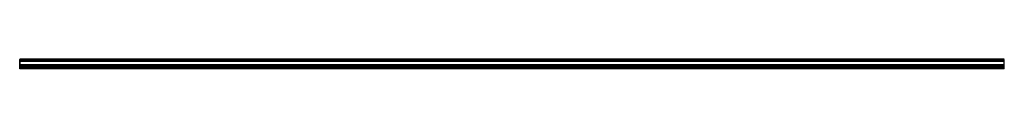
# Model space of a CAD drawing. Header units: millimetres. Extents: x 0 to 2500, y -12 to 12.
import ezdxf

# ---------------------------------------------------------------- set-up
doc = ezdxf.new("R2010")
doc.units = ezdxf.units.MM
doc.header["$LTSCALE"] = 10
doc.linetypes.add('ALLCAD_Strich', pattern=[0.2, 0.15, -0.05])
for name, color, linetype in [('BESCH_KONT_sich_schn_ansi_2d', 40, 'Continuous'), ('BESCH_KONT_sich_schn_grun_2d', 10, 'Continuous'), ('BESCH_KONT_sich_schn_seit_2d', 160, 'Continuous')]:
    doc.layers.add(name, color=color, linetype=linetype)

msp = doc.modelspace()

# ---------------------------------------------------------------- linework, layer by layer
at = {"layer": 'BESCH_KONT_sich_schn_ansi_2d', "linetype": 'ALLCAD_Strich'}
for p, q in [((0, -12), (0, -12, 1)), ((2500, -12), (0, -12)), ((2500, -12, 1), (0, -12, 1)), ((2500, -12, 35), (0, -12, 35)), ((0, -12, 1), (0, -12, 35)), ((0, -12, 34), (0, -12, 34)), ((0, -12, 34), (0, -12, 34)), ((0, -12, 34), (0, -12, 34)), ((0, -12, 34), (0, -12, 34)), ((0, -12, 34), (0, -12, 34)), ((0, -12, 34), (0, -12, 34)), ((0, -12, 34), (0, -12, 34)), ((0, -12, 34), (0, -12, 34)), ((0, -12, 34), (0, -12, 34)), ((0, -12, 34), (0, -12, 34)), ((0, -12, 34), (0, -12, 34)), ((0, -12, 34), (0, -12, 34)), ((0, -12, 34), (0, -12, 34)), ((0, -12, 34), (0, -12, 34)), ((0, -12, 34), (0, -12, 34)), ((0, -12, 34), (0, -12, 34)), ((0, -12, 34), (0, -12, 34)), ((0, -12, 34), (0, -12, 34)), ((0, -12, 34), (0, -12, 34)), ((0, -12, 34), (0, -12, 34)), ((0, -12, 34), (0, -12, 34)), ((0, -12, 34), (0, -12, 34)), ((0, -12, 34), (0, -12, 34)), ((2500, -12, 11.5), (0, -12, 11.5)), ((2500, -12, 6.5), (0, -12, 6.5)), ((2500, -12, 2), (0, -12, 2)), ((2500, -12, 7), (0, -12, 7)), ((2500, -12, 11), (0, -12, 11)), ((2500, -12, 16), (0, -12, 16)), ((2500, -12, 26), (0, -12, 26)), ((2500, -12, 24), (0, -12, 24)), ((2500, -12, 27), (0, -12, 27)), ((2500, -12, 34), (0, -12, 34)), ((2500, -12, 32), (0, -12, 32)), ((2500, -12), (2500, -12, 1)), ((2500, -12, 1), (2500, -12, 35))]:
    msp.add_line(p, q, dxfattribs=at)
at = {"layer": 'BESCH_KONT_sich_schn_ansi_2d', "linetype": 'ALLCAD_Strich', "extrusion": (0, 1, 0)}
for radius, start, end in [(0.00093, 90, 180), (0.00093, 180, 270), (0.00116, 90, 180), (0.00116, 180, 270), (0.00271, 0, 90), (0.00271, 270, 0), (0.00116, 90, 180), (0.00116, 180, 270), (0.00271, 0, 90), (0.00271, 270, 0)]:
    msp.add_arc((0, 34, -12), radius, start, end, dxfattribs=at)
at = {"layer": 'BESCH_KONT_sich_schn_ansi_2d', "linetype": 'ALLCAD_Strich', "extrusion": (0, -1, 0)}
for radius, start, end in [(0.00217, 270, 0), (0.00217, 360, 90), (0.00271, 270, 0), (0.00271, 0, 90), (0.00116, 180, 270), (0.00116, 90, 180), (0.00271, 270, 0), (0.00271, 0, 90), (0.00116, 180, 270), (0.00116, 90, 180)]:
    msp.add_arc((0, 34, 12), radius, start, end, dxfattribs=at)
at = {"layer": 'BESCH_KONT_sich_schn_grun_2d', "linetype": 'ALLCAD_Strich'}
for p, q in [((2500, 12), (0, 12)), ((0, 6), (0, 12)), ((0, 11), (0, 11)), ((0, 11), (0, 11)), ((0, 11), (0, 11)), ((0, 11), (0, 11)), ((0, 11), (0, 11)), ((0, 11), (0, 11)), ((0, 11), (0, 11)), ((0, 11), (0, 11)), ((0, 11), (0, 11)), ((2500, 11), (0, 11)), ((0, 11), (0, 11)), ((0, 11), (0, 11)), ((0, 11), (0, 11)), ((0, 11), (0, 11)), ((0, 11), (0, 11)), ((0, 11), (0, 11)), ((0, 11), (0, 11)), ((0, 11), (0, 11)), ((0, 11), (0, 11)), ((0, 11), (0, 11)), ((0, 11), (0, 11)), ((0, 11), (0, 11)), ((0, 11), (0, 11)), ((0, 11), (0, 11)), ((0, 11), (0, 11)), ((0, 11), (0, 11)), ((0, 11), (0, 11)), ((0, 11), (0, 11)), ((0, 11), (0, 11)), ((0, 11), (0, 11)), ((0, 11), (0, 11)), ((0, 11), (0, 11)), ((0, 11), (0, 11)), ((0, 11), (0, 11)), ((0, 11), (0, 11)), ((0, 11), (0, 11)), ((0, 11), (0, 11)), ((0, 11), (0, 11)), ((0, 11), (0, 11)), ((2500, 8), (0, 8)), ((2500, 7), (0, 7)), ((2500, 6), (0, 6)), ((0, -2.5), (0, 6)), ((2500, 6), (2500, 12)), ((2500, -2.5), (2500, 6)), ((2500, -2.5), (0, -2.5)), ((0, -6), (0, -2.5)), ((2500, -4), (0, -4)), ((2500, -6), (0, -6)), ((0, -12), (0, -6)), ((2500, -7), (0, -7)), ((2500, -9), (0, -9)), ((2500, -11), (0, -11)), ((2500, -12), (0, -12)), ((2500, -6), (2500, -2.5)), ((2500, -12), (2500, -6))]:
    msp.add_line(p, q, dxfattribs=at)
at = {"layer": 'BESCH_KONT_sich_schn_seit_2d', "linetype": 'ALLCAD_Strich'}
for p, q in [((0, 12, 35), (0, 12)), ((0, 6, 35), (0, 12, 35)), ((0, 12), (0, 6)), ((0, 11, 27), (0, 11, 34)), ((0, 11, 34), (0, 11, 34)), ((0, 11, 34), (0, 11, 34)), ((0, 11, 34), (0, 11, 34)), ((0, 11, 34), (0, 11, 34)), ((0, 11, 34), (0, 11, 34)), ((0, 11, 34), (0, 11, 34)), ((0, 11, 34), (0, 7, 34)), ((0, 11, 34), (0, 11, 34)), ((0, 6, 27), (0, 11, 27)), ((0, 11, 26), (0, 7, 26)), ((0, 11, 16), (0, 11, 26)), ((0, -2.5, 16), (0, 11, 16)), ((0, 11, 34), (0, 11, 34)), ((0, 11, 34), (0, 11, 34)), ((0, 11, 34), (0, 11, 34)), ((0, 11, 34), (0, 11, 34)), ((0, 11, 34), (0, 11, 34)), ((0, 11, 34), (0, 11, 34)), ((0, 11, 34), (0, 11, 34)), ((0, 11, 34), (0, 11, 34)), ((0, 11, 34), (0, 11, 34)), ((0, 11, 34), (0, 11, 34)), ((0, 11, 34), (0, 11, 34)), ((0, 11, 34), (0, 11, 34)), ((0, 8, 11.5), (0, -2.5, 11.5)), ((0, 8, 6.5), (0, 8, 11.5)), ((0, -9, 6.5), (0, 8, 6.5)), ((0, 7, 32), (0, 6, 32)), ((0, 7, 34), (0, 7, 32)), ((0, 7, 24), (0, 6, 24)), ((0, 7, 26), (0, 7, 24)), ((0, 6, 32), (0, 6, 35)), ((0, 6, 24), (0, 6, 27)), ((0, 6, 2), (0, -4, 2)), ((0, 6), (0, 6, 2)), ((0, 6, 7), (0, -11, 7)), ((0, 6, 11), (0, 6, 7)), ((0, -6, 11), (0, 6, 11)), ((0, -2.5, 11.5), (0, -2.5, 16)), ((0, -4), (0, -9)), ((0, -4, 2), (0, -4)), ((0, -6, 16), (0, -6, 11)), ((0, -11, 16), (0, -6, 16)), ((0, -6, 24), (0, -7, 24)), ((0, -6, 27), (0, -6, 24)), ((0, -11, 27), (0, -6, 27)), ((0, -6, 32), (0, -7, 32)), ((0, -6, 35), (0, -6, 32)), ((0, -12, 35), (0, -6, 35)), ((0, -7, 26), (0, -11, 26)), ((0, -7, 24), (0, -7, 26)), ((0, -7, 34), (0, -11, 34)), ((0, -7, 32), (0, -7, 34)), ((0, -9), (0, -9, 6.5)), ((0, -11, 1), (0, -12, 1)), ((0, -11, 7), (0, -11, 1)), ((0, -11, 26), (0, -11, 16)), ((0, -11, 34), (0, -11, 27)), ((0, -12, 1), (0, -12, 35))]:
    msp.add_line(p, q, dxfattribs=at)

doc.saveas('drawing.dxf')
